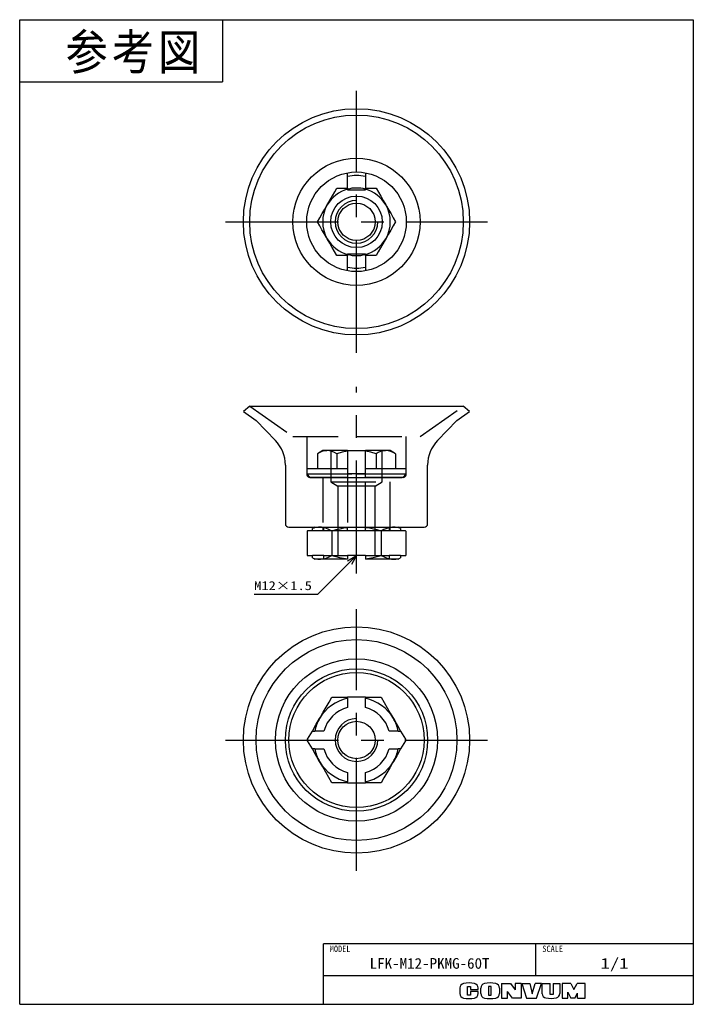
# Model space of a CAD drawing. Extents: x 0 to 189, y 0 to 277.
import ezdxf

# ---------------------------------------------------------------- set-up
doc = ezdxf.new("R2010")
doc.units = 0
doc.linetypes.add('CENTER', pattern=[50.8, 31.75, -6.35, 6.35, -6.35])
doc.linetypes.add('DASHED', pattern=[19.05, 12.7, -6.35])
doc.layers.get('0').update_dxf_attribs({"linetype": 'CONTINUOUS'})
doc.styles.add('MX_NOTE_STANDARD', font='txt.sh', dxfattribs={"bigfont": 'extfont'})
doc.dimstyles.new('MXDIMSTYLE', dxfattribs={"dimtxt": 2.5, "dimasz": 2.5, "dimexe": 1, "dimexo": 1, "dimgap": 1, "dimtad": 1, "dimdsep": 46, "dimtxsty": 'MX_NOTE_STANDARD', "dimblk1": 'OPEN30', "dimblk2": 'OPEN30', "dimsah": 1, "dimcen": 2.5, "dimadec": 0, "dimazin": 0, "dimtfac": 1, "dimtmove": 0, "dimatfit": 3, "dimldrblk": 'OPEN30', "dimfxl": 1, "dimtzin": 0, "dimarcsym": 0})

# ---------------------------------------------------------------- blocks, each defined once
blk = doc.blocks.new('_OPEN30')
at = {"color": 0, "linetype": 'ByBlock', "lineweight": -2}
for p, q in [((-1, 0.267949), (0, 0)), ((0, 0), (-1, -0.267949)), ((0, 0), (-1, 0))]:
    blk.add_line(p, q, dxfattribs=at)

msp = doc.modelspace()

# ---------------------------------------------------------------- linework, layer by layer
at = {"color": 150, "linetype": 'Continuous'}
for p, q in [((0, 0), (0, 276.624973)), ((0, 276.624973), (189.357336, 276.624973)), ((57, 276.624973), (57, 259.124973)), ((189.357336, 276.624973), (189.357336, 0)), ((0, 259.124973), (57, 259.124973)), ((0, 0), (189.357336, 0))]:
    msp.add_line(p, q, dxfattribs=at)
at = {"color": 1, "linetype": 'CENTER'}
for p, q in [((94.678668, 183.044973), (94.678668, 256.624973)), ((57.888668, 219.834973), (131.468668, 219.834973)), ((94.678668, 121.044973), (94.678668, 173.436851)), ((94.678668, 37.464973), (94.678668, 111.044973)), ((57.888668, 74.254973), (131.468668, 74.254973))]:
    msp.add_line(p, q, dxfattribs=at)
at = {"color": 7, "linetype": 'Continuous'}
for p, q in [((92.178668, 229.334973), (92.178668, 233.60995)), ((97.178668, 233.60995), (97.178668, 229.334973)), ((92.178668, 229.334973), (92.178668, 229.000124)), ((92.178668, 228.834973), (92.178668, 229.000124)), ((92.178668, 228.834973), (97.178668, 228.834973)), ((97.178668, 229.000124), (97.178668, 229.334973)), ((97.178668, 228.834973), (97.178668, 229.000124)), ((92.178668, 210.834973), (92.178668, 210.669822)), ((92.178668, 210.834973), (97.178668, 210.834973)), ((92.178668, 210.669822), (92.178668, 210.334973)), ((92.178668, 206.059996), (92.178668, 210.334973)), ((97.178668, 210.834973), (97.178668, 210.669822)), ((97.178668, 210.334973), (97.178668, 210.669822)), ((97.178668, 210.334973), (97.178668, 206.059996)), ((64.678668, 168.044973), (62.888668, 166.544973)), ((62.888668, 166.544973), (66.458668, 164.045232)), ((64.678668, 168.044973), (94.678668, 168.044973)), ((94.678668, 168.044973), (124.678668, 168.044973)), ((122.898668, 164.045232), (126.468668, 166.544973)), ((126.468668, 166.544973), (124.678668, 168.044973)), ((66.458668, 164.045232), (71.872066, 158.439494)), ((117.48527, 158.439494), (122.898668, 164.045232)), ((74.678668, 151.492911), (74.678668, 135.044973)), ((114.678668, 135.044973), (114.678668, 151.492911)), ((75.678668, 134.044973), (94.678668, 134.044973)), ((80.948354, 133.044973), (80.822262, 132.973176)), ((80.946617, 133.044973), (80.822262, 132.973176)), ((80.822262, 132.973176), (80.822262, 126.11677)), ((80.946617, 133.044973), (80.948354, 133.044973)), ((82.265637, 133.044973), (80.948354, 133.044973)), ((82.941974, 134.044973), (82.265637, 133.662606)), ((82.265637, 133.044973), (82.265637, 133.662606)), ((87.750465, 132.973176), (87.750465, 126.11677)), ((92.178668, 133.896218), (92.178668, 134.044973)), ((92.178668, 133.044973), (92.178668, 133.896218)), ((97.178668, 133.044973), (92.178668, 133.044973)), ((94.678668, 134.044973), (113.678668, 134.044973)), ((97.178668, 134.044973), (97.178668, 133.896218)), ((97.178668, 133.044973), (97.178668, 133.896218)), ((101.606871, 132.973176), (101.606871, 126.11677)), ((107.091699, 133.662606), (106.415363, 134.044973)), ((107.091699, 133.662606), (107.091699, 133.044973)), ((108.408982, 133.044973), (107.091699, 133.044973)), ((108.408982, 133.044973), (108.410719, 133.044973)), ((108.535075, 132.973176), (108.408982, 133.044973)), ((108.535075, 132.973176), (108.410719, 133.044973)), ((108.535075, 132.973176), (108.535075, 126.11677)), ((80.822262, 126.11677), (80.948354, 126.044973)), ((80.822262, 126.11677), (80.946617, 126.044973)), ((80.948354, 126.044973), (80.946617, 126.044973)), ((80.948354, 126.044973), (82.265637, 126.044973)), ((82.265637, 125.427341), (82.265637, 126.044973)), ((82.265637, 125.427341), (82.941974, 125.044973)), ((84.286363, 125.044973), (82.941974, 125.044973)), ((92.178668, 125.044973), (84.286363, 125.044973)), ((92.178668, 126.044973), (92.178668, 125.193728)), ((97.178668, 126.044973), (92.178668, 126.044973)), ((92.178668, 125.044973), (92.178668, 125.193728)), ((97.178668, 126.044973), (97.178668, 125.193728)), ((97.178668, 125.193728), (97.178668, 125.044973)), ((105.070973, 125.044973), (97.178668, 125.044973)), ((106.415363, 125.044973), (105.070973, 125.044973)), ((106.415363, 125.044973), (107.091699, 125.427341)), ((107.091699, 126.044973), (107.091699, 125.427341)), ((107.091699, 126.044973), (108.408982, 126.044973)), ((108.408982, 126.044973), (108.535075, 126.11677)), ((108.410719, 126.044973), (108.408982, 126.044973)), ((108.410719, 126.044973), (108.535075, 126.11677)), ((97.178668, 86.254973), (92.178668, 86.254973)), ((92.178668, 85.991668), (92.178668, 86.254973)), ((92.178668, 85.991668), (92.178668, 83.420124)), ((97.178668, 86.254973), (97.178668, 85.991668)), ((97.178668, 83.420124), (97.178668, 85.991668)), ((80.948354, 74.473372), (82.265637, 76.754973)), ((82.265637, 76.754973), (82.941974, 76.754973)), ((85.513517, 76.754973), (82.941974, 76.754973)), ((106.415363, 76.754973), (103.84382, 76.754973)), ((106.415363, 76.754973), (107.091699, 76.754973)), ((107.091699, 76.754973), (108.408982, 74.473372)), ((80.822262, 74.254973), (80.948354, 74.473372)), ((80.948354, 74.036574), (80.822262, 74.254973)), ((82.265637, 71.754973), (80.948354, 74.036574)), ((108.408982, 74.036574), (107.091699, 71.754973)), ((108.408982, 74.473372), (108.535075, 74.254973)), ((108.535075, 74.254973), (108.408982, 74.036574)), ((82.941974, 71.754973), (82.265637, 71.754973)), ((82.941974, 71.754973), (85.513517, 71.754973)), ((103.84382, 71.754973), (106.415363, 71.754973)), ((107.091699, 71.754973), (106.415363, 71.754973)), ((92.178668, 65.089822), (92.178668, 62.518278)), ((97.178668, 62.518278), (97.178668, 65.089822)), ((92.178668, 62.254973), (92.178668, 62.518278)), ((92.178668, 62.254973), (97.178668, 62.254973)), ((97.178668, 62.518278), (97.178668, 62.254973))]:
    msp.add_line(p, q, dxfattribs=at)
at = {"color": 7, "linetype": 'DASHED'}
for p, q in [((64.678668, 168.044973), (76.817926, 159.544973)), ((112.53941, 159.544973), (124.678668, 168.044973)), ((76.817926, 159.544973), (94.678668, 159.544973)), ((80.678668, 159.544973), (80.678668, 149.044973)), ((94.678668, 159.544973), (112.53941, 159.544973)), ((108.678668, 149.044973), (108.678668, 159.544973)), ((85.178668, 155.544973), (83.709013, 154.696467)), ((86.451427, 155.544973), (85.178668, 155.544973)), ((92.178668, 155.544973), (86.451427, 155.544973)), ((87.428668, 155.544973), (87.428668, 146.744973)), ((92.178668, 155.544973), (92.178668, 155.358234)), ((92.178668, 155.544973), (97.178668, 155.544973)), ((92.178668, 155.358234), (92.178668, 150.544973)), ((102.90591, 155.544973), (97.178668, 155.544973)), ((97.178668, 155.358234), (97.178668, 155.544973)), ((97.178668, 150.544973), (97.178668, 155.358234)), ((101.928668, 146.744973), (101.928668, 155.544973)), ((104.178668, 155.544973), (102.90591, 155.544973)), ((105.648323, 154.696467), (104.178668, 155.544973)), ((83.709013, 154.696467), (83.709013, 150.544973)), ((89.193841, 154.696467), (89.193841, 150.544973)), ((100.163496, 154.696467), (100.163496, 150.544973)), ((105.648323, 154.696467), (105.648323, 150.544973)), ((80.678668, 150.544973), (80.678668, 149.044973)), ((80.678668, 150.544973), (92.178668, 150.544973)), ((92.178668, 150.544973), (92.178668, 149.044973)), ((97.178668, 150.544973), (108.678668, 150.544973)), ((97.178668, 149.044973), (97.178668, 150.544973)), ((108.678668, 149.044973), (108.678668, 150.544973)), ((80.678668, 149.044973), (81.678668, 148.044973)), ((80.678668, 149.044973), (92.178668, 149.044973)), ((80.678668, 149.044973), (94.678668, 149.044973)), ((92.178668, 148.044973), (81.678668, 148.044973)), ((81.678668, 148.044973), (94.678668, 148.044973)), ((85.178668, 148.044973), (85.178668, 134.044973)), ((85.228668, 148.044973), (85.228668, 134.044973)), ((87.428668, 146.744973), (89.428668, 145.543252)), ((87.428668, 146.744973), (101.928668, 146.744973)), ((92.178668, 149.044973), (92.178668, 148.044973)), ((94.678668, 149.044973), (92.178668, 149.044973)), ((92.178668, 148.044973), (92.178668, 134.062183)), ((94.678668, 149.044973), (108.678668, 149.044973)), ((97.178668, 149.044973), (94.678668, 149.044973)), ((94.678668, 148.044973), (107.678668, 148.044973)), ((97.178668, 149.044973), (108.678668, 149.044973)), ((97.178668, 148.044973), (97.178668, 149.044973)), ((107.678668, 148.044973), (97.178668, 148.044973)), ((97.178668, 134.062183), (97.178668, 148.044973)), ((99.928668, 145.543252), (101.928668, 146.744973)), ((104.128668, 134.044973), (104.128668, 148.044973)), ((104.178668, 134.044973), (104.178668, 148.044973)), ((107.678668, 148.044973), (108.678668, 149.044973)), ((89.428668, 145.543252), (89.428668, 133.044973)), ((94.678668, 145.543252), (89.428668, 145.543252)), ((99.928668, 145.543252), (94.678668, 145.543252)), ((99.928668, 133.044973), (99.928668, 145.543252)), ((85.513517, 133.044973), (82.265637, 133.044973)), ((85.228668, 134.044973), (85.228668, 133.044973)), ((85.513517, 133.044973), (85.513517, 134.044973)), ((92.178668, 133.044973), (85.513517, 133.044973)), ((89.428668, 133.044973), (89.428668, 126.044973)), ((103.84382, 133.044973), (97.178668, 133.044973)), ((99.928668, 126.044973), (99.928668, 133.044973)), ((103.84382, 134.044973), (103.84382, 133.044973)), ((107.091699, 133.044973), (103.84382, 133.044973)), ((104.128668, 133.044973), (104.128668, 134.044973)), ((85.513517, 126.044973), (82.265637, 126.044973)), ((85.513517, 125.044973), (85.513517, 126.044973)), ((85.513517, 126.044973), (92.178668, 126.044973)), ((97.178668, 126.044973), (103.84382, 126.044973)), ((107.091699, 126.044973), (103.84382, 126.044973)), ((103.84382, 126.044973), (103.84382, 125.044973))]:
    msp.add_line(p, q, dxfattribs=at)
at = {"color": 255, "linetype": 'Continuous'}
for p, q in [((189.357336, 17), (85.357336, 17)), ((85.357336, 0), (85.357336, 17)), ((145.106338, 8), (145.106338, 17)), ((189.357336, 8), (85.357336, 8))]:
    msp.add_line(p, q, dxfattribs=at)
at = {"color": 220, "linetype": 'Continuous'}
for p, q in [((135.457336, 5.891946), (135.457336, 1.711946)), ((135.457336, 5.891946), (137.957336, 5.891946)), ((137.957336, 5.891946), (139.257336, 4.080613)), ((140.957336, 5.891946), (139.257336, 5.891946)), ((139.257336, 5.891946), (139.257336, 4.080613)), ((140.957336, 5.891946), (140.957336, 1.711946)), ((141.137336, 5.891946), (142.507336, 1.711946)), ((141.137336, 5.891946), (143.387336, 5.891946)), ((143.387336, 5.891946), (144.057336, 2.911946)), ((144.057336, 2.911946), (144.857336, 5.891946)), ((146.657336, 5.891946), (144.857336, 5.891946)), ((145.257336, 1.711946), (146.657336, 5.891946)), ((146.907336, 2.962978), (146.907336, 5.891946)), ((146.907336, 5.891946), (149.157336, 5.891946)), ((149.157336, 2.711946), (149.157336, 5.891946)), ((149.937336, 5.891946), (151.807336, 5.891946)), ((149.937336, 5.891946), (149.937336, 2.711946)), ((151.807336, 5.891946), (151.807336, 3.011886)), ((152.487336, 5.891946), (152.487336, 1.711946)), ((154.957336, 5.891946), (152.487336, 5.891946)), ((154.957336, 5.891946), (155.777336, 4.191946)), ((155.777336, 4.191946), (156.717336, 5.891946)), ((158.957336, 5.891946), (156.717336, 5.891946)), ((158.957336, 1.711946), (158.957336, 5.891946)), ((123.757336, 4.584631), (123.757336, 3.019261)), ((125.907336, 5.041946), (126.757336, 5.041946)), ((125.907336, 2.591946), (125.907336, 5.041946)), ((126.757336, 5.041946), (126.757336, 4.161946)), ((126.757336, 4.161946), (128.857336, 4.161946)), ((128.857336, 3.591946), (126.757336, 3.591946)), ((126.757336, 3.591946), (126.757336, 2.591946)), ((128.857336, 4.161946), (128.857336, 4.584631)), ((128.857336, 3.019261), (128.857336, 3.591946)), ((129.607336, 3.033004), (129.607336, 4.570888)), ((132.557336, 5.041946), (131.807336, 5.041946)), ((131.807336, 5.041946), (131.807336, 2.591946)), ((132.557336, 2.591946), (132.557336, 5.041946)), ((134.837336, 4.570888), (134.837336, 3.033004)), ((138.537336, 1.711946), (137.137336, 3.611946)), ((137.137336, 1.711946), (137.137336, 3.611946)), ((154.047336, 3.366492), (154.957336, 1.711946)), ((154.047336, 1.711946), (154.047336, 3.366492)), ((156.057336, 1.711946), (156.807336, 3.161946)), ((156.807336, 1.711946), (156.807336, 3.161946)), ((126.757336, 2.591946), (125.907336, 2.591946)), ((131.807336, 2.591946), (132.557336, 2.591946)), ((135.457336, 1.711946), (137.137336, 1.711946)), ((140.957336, 1.711946), (138.537336, 1.711946)), ((142.507336, 1.711946), (145.257336, 1.711946)), ((149.937336, 2.711946), (149.157336, 2.711946)), ((152.487336, 1.711946), (154.077336, 1.711946)), ((156.057336, 1.711946), (154.957336, 1.711946)), ((156.807336, 1.711946), (158.957336, 1.711946))]:
    msp.add_line(p, q, dxfattribs=at)
at = {"color": 7, "linetype": 'Continuous'}
for points in [[(86.451427, 224.584973), (86.646451, 224.922764), (87.286544, 226.031439), (87.922155, 227.132349), (88.562072, 228.240717), (89.193841, 229.334973)], [(89.193841, 229.334973), (90.671895, 229.334973), (92.178668, 229.334973)], [(97.178668, 229.334973), (98.678615, 229.334973), (100.163496, 229.334973)], [(100.163496, 229.334973), (100.830776, 228.179209), (101.507082, 227.007814), (102.204207, 225.800357), (102.90591, 224.584973)], [(83.709013, 219.834973), (84.376294, 220.990737), (85.052599, 222.162132), (85.749725, 223.369589), (86.451427, 224.584973)], [(102.90591, 224.584973), (103.100933, 224.247182), (103.741027, 223.138507), (104.376638, 222.037597), (105.016554, 220.929229), (105.648323, 219.834973)], [(86.451427, 215.084973), (86.256403, 215.422764), (85.616309, 216.531439), (84.980699, 217.632349), (84.340782, 218.740717), (83.709013, 219.834973)], [(105.648323, 219.834973), (104.981043, 218.679209), (104.304737, 217.507814), (103.607612, 216.300357), (102.90591, 215.084973)], [(89.193841, 210.334973), (88.52656, 211.490737), (87.850255, 212.662132), (87.153129, 213.869589), (86.451427, 215.084973)], [(102.90591, 215.084973), (102.710886, 214.747182), (102.070792, 213.638507), (101.435182, 212.537597), (100.795265, 211.429229), (100.163496, 210.334973)], [(92.178668, 210.334973), (90.678721, 210.334973), (89.193841, 210.334973)], [(100.163496, 210.334973), (98.685441, 210.334973), (97.178668, 210.334973)], [(84.286363, 134.044973), (84.039994, 134.039135), (83.595379, 133.999143), (83.15197, 133.922233), (82.707588, 133.809121), (82.265637, 133.662606)], [(87.750465, 132.973176), (86.907584, 133.412644), (86.053304, 133.750796), (85.467296, 133.911631), (84.877509, 134.010988), (84.286363, 134.044973)], [(92.178668, 133.896218), (91.062, 133.737106), (89.953669, 133.527246), (88.847074, 133.270204), (87.750465, 132.973176)], [(101.606871, 132.973176), (100.517651, 133.268339), (99.418575, 133.524089), (98.302851, 133.735852), (97.178668, 133.896218)], [(105.070973, 134.044973), (104.824604, 134.039135), (104.01607, 133.938358), (103.213199, 133.720469), (102.404889, 133.391772), (101.606871, 132.973176)], [(107.091699, 133.662606), (106.592264, 133.825708), (106.089813, 133.945798), (105.580985, 134.019919), (105.070973, 134.044973)], [(82.265637, 125.427341), (82.765073, 125.264238), (83.267523, 125.144148), (83.776352, 125.070027), (84.286363, 125.044973)], [(84.286363, 125.044973), (84.532733, 125.050811), (85.341266, 125.151588), (86.144137, 125.369477), (86.952447, 125.698174), (87.750465, 126.11677)], [(87.750465, 126.11677), (88.839686, 125.821607), (89.938761, 125.565857), (91.054486, 125.354095), (92.178668, 125.193728)], [(97.178668, 125.193728), (98.295336, 125.35284), (99.403668, 125.5627), (100.510263, 125.819742), (101.606871, 126.11677)], [(101.606871, 126.11677), (102.449752, 125.677302), (103.304033, 125.33915), (103.89004, 125.178315), (104.479827, 125.078958), (105.070973, 125.044973)], [(105.070973, 125.044973), (105.317342, 125.050811), (105.761957, 125.090803), (106.205366, 125.167713), (106.649748, 125.280825), (107.091699, 125.427341)], [(84.286363, 80.254973), (84.532733, 80.681697), (85.341266, 82.082119), (86.144137, 83.472732), (86.952447, 84.872765), (87.750465, 86.254973)], [(87.750465, 86.254973), (89.938761, 86.254973), (91.054486, 86.254973), (92.178668, 86.254973)], [(97.178668, 86.254973), (98.295336, 86.254973), (99.403668, 86.254973), (101.606871, 86.254973)], [(101.606871, 86.254973), (102.449752, 84.795061), (103.304033, 83.315404), (104.184613, 81.790194), (105.070973, 80.254973)], [(82.265637, 76.754973), (83.267523, 78.49029), (84.286363, 80.254973)], [(105.070973, 80.254973), (105.317342, 79.828249), (106.205366, 78.290147), (107.091699, 76.754973)], [(84.286363, 68.254973), (84.039994, 68.681697), (83.15197, 70.219799), (82.265637, 71.754973)], [(107.091699, 71.754973), (106.089813, 70.019656), (105.070973, 68.254973)], [(87.750465, 62.254973), (86.907584, 63.714885), (86.053304, 65.194543), (85.172724, 66.719752), (84.286363, 68.254973)], [(105.070973, 68.254973), (104.824604, 67.828249), (104.01607, 66.427827), (103.213199, 65.037215), (102.404889, 63.637181), (101.606871, 62.254973)], [(92.178668, 62.254973), (91.062, 62.254973), (89.953669, 62.254973), (87.750465, 62.254973)], [(101.606871, 62.254973), (99.418575, 62.254973), (98.302851, 62.254973), (97.178668, 62.254973)]]:
    msp.add_lwpolyline(points, dxfattribs=at)
at = {"color": 7, "linetype": 'DASHED'}
for points in [[(86.451427, 155.544973), (86.256403, 155.540352), (85.616309, 155.460572), (84.980699, 155.288077), (84.340782, 155.027858), (83.709013, 154.696467)], [(89.193841, 154.696467), (88.52656, 155.044379), (87.850255, 155.312083), (87.153129, 155.485016), (86.451427, 155.544973)], [(92.178668, 155.358234), (90.678721, 155.078622), (89.193841, 154.696467)], [(100.163496, 154.696467), (98.685441, 155.077092), (97.178668, 155.358234)], [(102.90591, 155.544973), (102.710886, 155.540352), (102.070792, 155.460572), (101.435182, 155.288077), (100.795265, 155.027858), (100.163496, 154.696467)], [(105.648323, 154.696467), (104.981043, 155.044379), (104.304737, 155.312083), (103.607612, 155.485016), (102.90591, 155.544973)]]:
    msp.add_lwpolyline(points, dxfattribs=at)
at = {"color": 7, "linetype": 'Continuous'}
for centre, radius in [((94.678668, 219.834973), 31.79), ((94.678668, 219.834973), 30), ((94.678668, 219.834973), 17.860742), ((94.678668, 219.834973), 14), ((94.678668, 219.834973), 7.25), ((94.678668, 219.834973), 5.25), ((94.678668, 74.254973), 31.79), ((94.678668, 74.254973), 28.22), ((94.678668, 74.254973), 22.806602), ((94.678668, 74.254973), 20), ((94.678668, 74.254973), 19), ((94.678668, 74.254973), 5.25)]:
    msp.add_circle(centre, radius, dxfattribs=at)
for centre, radius, start, end in [((94.678668, 219.834973), 13, 78.912511, 101.087489), ((94.678668, 219.834973), 9.5, 105.257523, 150), ((94.678668, 219.834973), 9.5, 74.935381, 105.257523), ((94.678668, 219.834973), 9.5, 74.742477, 74.935381), ((94.678668, 219.834973), 9.5, 30, 74.742477), ((94.678668, 219.834973), 9.5, 150, 210), ((94.678668, 219.834973), 9.5, 330, 30), ((94.678668, 219.834973), 9.5, 210, 254.742477), ((94.678668, 219.834973), 9.5, 285.257523, 330), ((94.678668, 219.834973), 9.5, 254.742477, 270), ((94.678668, 219.834973), 9.5, 270, 285.257523), ((94.678668, 219.834973), 13, 258.912511, 270), ((94.678668, 219.834973), 13, 270, 281.087489), ((64.678668, 151.492911), 10, 0, 44), ((124.678668, 151.492911), 10, 136, 180), ((75.678668, 135.044973), 1, 180, 270), ((113.678668, 135.044973), 1, 270, 0), ((94.678668, 74.254973), 12, 102.024699, 150), ((94.678668, 74.254973), 12, 30, 77.975301), ((94.678668, 74.254973), 9.5, 105.257523, 164.742477), ((94.678668, 74.254973), 9.5, 15.257523, 74.742477), ((94.678668, 74.254973), 12, 150, 167.975301), ((94.678668, 74.254973), 12, 12.024699, 30), ((94.678668, 74.254973), 13.732051, 179.088712, 180.911288), ((94.678668, 74.254973), 13.732051, 359.088712, 0.911288), ((94.678668, 74.254973), 12, 192.024699, 210), ((94.678668, 74.254973), 9.5, 195.257523, 254.742477), ((94.678668, 74.254973), 9.5, 285.257523, 344.742477), ((94.678668, 74.254973), 12, 330, 347.975301), ((94.678668, 74.254973), 12, 210, 257.975301), ((94.678668, 74.254973), 12, 282.024699, 330)]:
    msp.add_arc(centre, radius, start, end, dxfattribs=at)
at = {"color": 254, "linetype": 'Continuous'}
for centre in [(94.678668, 219.834973), (94.678668, 74.254973)]:
    msp.add_arc(centre, 6, 90, 0, dxfattribs=at)
at = {"color": 7, "linetype": 'DASHED'}
for centre, start, end in [((81.678668, 149.044973), 180, 270), ((107.678668, 149.044973), 270, 0)]:
    msp.add_arc(centre, 1, start, end, dxfattribs=at)
at = {"color": 220, "linetype": 'Continuous'}
for centre, radius, start, end in [((125.057336, 4.584631), 1.3, 101.631293, 180), ((126.307336, -1.488054), 7.5, 78.368707, 101.631293), ((127.557336, 4.584631), 1.3, 0, 78.368707), ((130.907336, 4.570888), 1.3, 102.245257, 180), ((132.222336, -1.488054), 7.5, 77.754743, 102.245257), ((133.537336, 4.570888), 1.3, 0, 77.754743), ((125.057336, 3.019261), 1.3, 180, 258.368707), ((127.557336, 3.019261), 1.3, 281.631293, 0), ((130.907336, 3.033004), 1.3, 180, 257.754743), ((133.537336, 3.033004), 1.3, 282.245257, 0), ((148.107336, 2.962978), 1.2, 180, 259.765703), ((150.607336, 3.011886), 1.2, 282.475783, 0), ((126.307336, 9.091946), 7.5, 258.368707, 281.631293), ((132.222336, 9.091946), 7.5, 257.754743, 282.245257), ((149.235565, 9.211946), 7.55, 259.765703, 282.475783)]:
    msp.add_arc(centre, radius, start, end, dxfattribs=at)

# ---------------------------------------------------------------- texts
at = {"color": 255, "linetype": 'Continuous', "insert": (12.893496, 272.552331), "char_height": 10, "attachment_point": 1, "line_spacing_factor": 0.72}
msp.add_mtext('\\T1.095445;\\W0.912871;\\A1;参考図', dxfattribs=at)
at = {"color": 7, "linetype": 'Continuous', "insert": (65.912958, 117.602545), "char_height": 2.5, "attachment_point": 4, "line_spacing_factor": 0.72}
msp.add_mtext('\\W1.193182;\\A1;M12×1.5', dxfattribs=at)
at = {"color": 140, "linetype": 'Continuous', "attachment_point": 2}
for s, insert, char_height, line_spacing_factor in [('\\W0.944444;\\A1;MODEL', (90.069885, 16.495431), 1.8, 0.6), ('\\W0.944444;\\A1;SCALE', (149.818887, 16.495431), 1.8, 0.6), ('\\W1.032258;\\A1;LFK-M12-PKMG-60T', (115.231837, 13), 3, 0.72), ('\\W1.285714;\\A1;1/1', (167.231837, 13), 3, 0.72)]:
    msp.add_mtext(s, dxfattribs=dict(at, insert=insert, char_height=char_height, line_spacing_factor=line_spacing_factor))

# ---------------------------------------------------------------- leaders
at = {"color": 7, "linetype": 'Continuous'}
msp.add_leader([(94.678668, 126.044973), (83.73624, 115.102545), (65.912958, 115.102545)], dimstyle='MXDIMSTYLE', override={"dimasz": 2.77}, dxfattribs=at)

doc.saveas('drawing.dxf')
